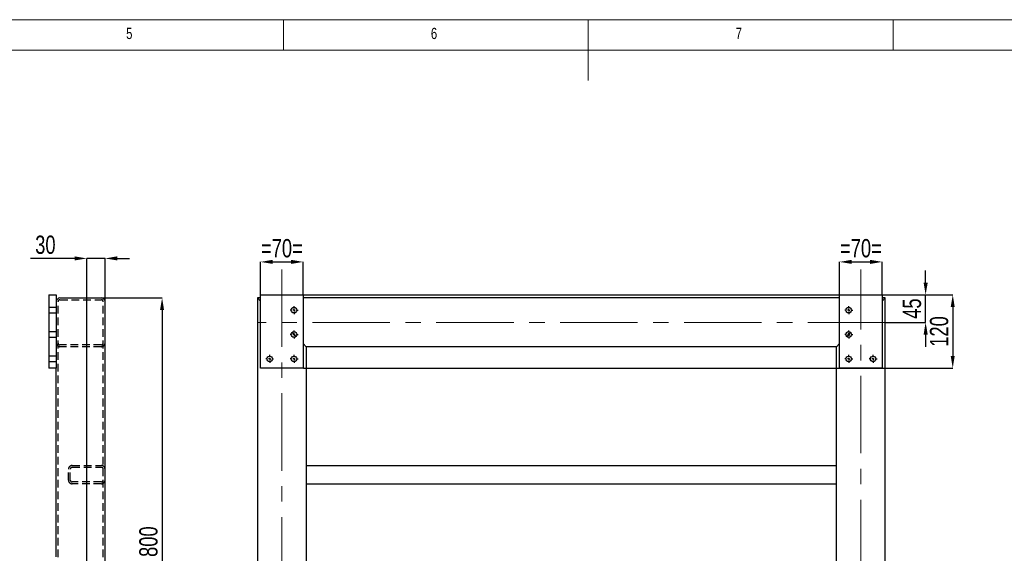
# Model space of a CAD drawing. Header units: millimetres. Extents: x 5 to 589, y 5 to 415.
# Tile 9 of 14: x 204 to 365, y 327 to 415. Entities that reach past the tile are written whole.
import ezdxf

# ---------------------------------------------------------------- set-up
doc = ezdxf.new("R2010")
doc.units = ezdxf.units.MM
doc.header["$PDSIZE"] = -1
doc.linetypes.add('CENTERX2', pattern=[20.32, 12.7, -2.54, 2.54, -2.54])
doc.linetypes.add('HIDDEN', pattern=[1.905, 1.27, -0.635])
for name, color, linetype in [('COTES', 1, 'Continuous'), ('NOTES', 6, 'Continuous'), ('TRAIT-MIXTES', 3, 'CENTERX2'), ('TRAIT-TIRET', 2, 'HIDDEN')]:
    doc.layers.add(name, color=color, linetype=linetype)
doc.layers.add('TRAIT-FORT', color=4, linetype='Continuous', lineweight=25)
doc.styles.add('SLDTEXTSTYLE0', font='TXT', dxfattribs={"width": 0.75})
doc.dimstyles.new('SLDDIMSTYLE2', dxfattribs={"dimtxt": 3, "dimasz": 2, "dimexe": 0, "dimexo": 0.0625, "dimgap": 0.75, "dimtad": 1, "dimdec": 0, "dimlfac": 10, "dimrnd": 1e-09, "dimzin": 12, "dimdsep": 46, "dimtxsty": 'SLDTEXTSTYLE0', "dimsah": 1, "dimcen": 0.09, "dimadec": 0, "dimazin": 3, "dimtfac": 1, "dimtdec": 0, "dimtofl": 0, "dimtmove": 0, "dimatfit": 3, "dimfxl": 1, "dimfrac": 2, "dimtolj": 1, "dimtzin": 12, "dimarcsym": 0})
doc.dimstyles.new('SLDDIMSTYLE6', dxfattribs={"dimtxt": 3, "dimasz": 2, "dimexe": 0, "dimexo": 0.0625, "dimgap": 0.75, "dimtad": 1, "dimdec": 0, "dimlfac": 10, "dimrnd": 1e-09, "dimzin": 12, "dimdsep": 46, "dimtxsty": 'SLDTEXTSTYLE0', "dimsah": 1, "dimcen": 0.09, "dimadec": 0, "dimazin": 3, "dimtfac": 1, "dimtdec": 0, "dimtmove": 0, "dimatfit": 0, "dimfxl": 1, "dimfrac": 2, "dimtolj": 1, "dimtzin": 12, "dimarcsym": 0})

# ---------------------------------------------------------------- blocks, each defined once
blk = doc.blocks.new('_D_62')
at = {"layer": 'COTES', "color": 0, "lineweight": -2, "transparency": 16777216}
for p, q in [((217.17, 369.32), (227.07, 369.32)), ((227.07, 367.32), (227.07, 291.32)), ((216.02, 289.32), (227.07, 289.32))]:
    blk.add_line(p, q, dxfattribs=at)
at = {"layer": 'COTES', "color": 0, "transparency": 16777216}
for points in [[(226.73, 367.32), (227.4, 367.32), (227.07, 369.32)], [(226.73, 291.32), (227.4, 291.32), (227.07, 289.32)]]:
    blk.add_solid(points, dxfattribs=at)
at = {"layer": 'Defpoints', "color": 0, "transparency": 16777216}
for p in [(217.11, 369.32), (215.96, 289.32), (227.07, 289.32)]:
    blk.add_point(p, dxfattribs=at)
at = {"layer": 'COTES', "color": 0, "transparency": 16777216, "insert": (223.32, 329.32), "char_height": 3, "attachment_point": 2, "rotation": 90, "style": 'SLDTEXTSTYLE0'}
blk.add_mtext('\\A1;800', dxfattribs=at)
blk = doc.blocks.new('_D_63')
at = {"layer": 'COTES', "color": 0, "lineweight": -2, "transparency": 16777216}
for p, q in [((212.71, 375.81), (205.48, 375.81)), ((214.71, 290.63), (214.71, 375.81)), ((217.71, 375.81), (214.71, 375.81)), ((217.71, 368.78), (217.71, 375.81)), ((219.71, 375.81), (221.71, 375.81))]:
    blk.add_line(p, q, dxfattribs=at)
at = {"layer": 'COTES', "color": 0, "transparency": 16777216}
for points in [[(212.71, 376.15), (212.71, 375.48), (214.71, 375.81)], [(219.71, 376.15), (219.71, 375.48), (217.71, 375.81)]]:
    blk.add_solid(points, dxfattribs=at)
at = {"layer": 'Defpoints', "color": 0, "transparency": 16777216}
for p in [(217.71, 375.81), (217.71, 368.72), (214.71, 290.57)]:
    blk.add_point(p, dxfattribs=at)
at = {"layer": 'COTES', "color": 0, "transparency": 16777216, "insert": (207.92, 379.56), "char_height": 3, "attachment_point": 2, "style": 'SLDTEXTSTYLE0'}
blk.add_mtext('\\A1;30', dxfattribs=at)
blk = doc.blocks.new('_D_64')
at = {"layer": 'COTES', "color": 0, "lineweight": -2, "transparency": 16777216}
for p, q in [((352.34, 371.82), (352.34, 373.82)), ((345.28, 369.82), (352.34, 369.82)), ((352.34, 365.32), (352.34, 369.82)), ((345.78, 365.32), (352.34, 365.32)), ((352.34, 363.32), (352.34, 361.32))]:
    blk.add_line(p, q, dxfattribs=at)
at = {"layer": 'COTES', "color": 0, "transparency": 16777216}
for points in [[(352.01, 371.82), (352.68, 371.82), (352.34, 369.82)], [(352.01, 363.32), (352.68, 363.32), (352.34, 365.32)]]:
    blk.add_solid(points, dxfattribs=at)
at = {"layer": 'Defpoints', "color": 0, "transparency": 16777216}
for p in [(345.22, 369.82), (352.34, 369.82), (345.72, 365.32)]:
    blk.add_point(p, dxfattribs=at)
at = {"layer": 'COTES', "color": 0, "transparency": 16777216, "insert": (348.59, 367.57), "char_height": 3, "attachment_point": 2, "rotation": 90, "style": 'SLDTEXTSTYLE0'}
blk.add_mtext('\\A1;45', dxfattribs=at)
blk = doc.blocks.new('_D_67')
at = {"layer": 'COTES', "color": 0, "lineweight": -2, "transparency": 16777216}
for p, q in [((250.28, 369.82), (356.79, 369.82)), ((356.79, 367.82), (356.79, 359.82)), ((250.28, 357.82), (356.79, 357.82))]:
    blk.add_line(p, q, dxfattribs=at)
at = {"layer": 'COTES', "color": 0, "transparency": 16777216}
for points in [[(356.45, 367.82), (357.12, 367.82), (356.79, 369.82)], [(356.45, 359.82), (357.12, 359.82), (356.79, 357.82)]]:
    blk.add_solid(points, dxfattribs=at)
at = {"layer": 'Defpoints', "color": 0, "transparency": 16777216}
for p in [(250.22, 369.82), (250.22, 357.82), (356.79, 357.82)]:
    blk.add_point(p, dxfattribs=at)
at = {"layer": 'COTES', "color": 0, "transparency": 16777216, "insert": (353.04, 363.82), "char_height": 3, "attachment_point": 2, "rotation": 90, "style": 'SLDTEXTSTYLE0'}
blk.add_mtext('\\A1;120', dxfattribs=at)
blk = doc.blocks.new('_D_85')
at = {"layer": 'COTES', "color": 0, "lineweight": -2, "transparency": 16777216}
for p, q in [((243.22, 369.88), (243.22, 375.24)), ((245.22, 375.24), (248.22, 375.24)), ((250.22, 369.88), (250.22, 375.24))]:
    blk.add_line(p, q, dxfattribs=at)
at = {"layer": 'COTES', "color": 0, "transparency": 16777216}
for points in [[(245.22, 375.58), (245.22, 374.91), (243.22, 375.24)], [(248.22, 375.58), (248.22, 374.91), (250.22, 375.24)]]:
    blk.add_solid(points, dxfattribs=at)
at = {"layer": 'Defpoints', "color": 0, "transparency": 16777216}
for p in [(250.22, 375.24), (243.22, 369.82), (250.22, 369.82)]:
    blk.add_point(p, dxfattribs=at)
at = {"layer": 'COTES', "color": 0, "transparency": 16777216, "insert": (246.72, 378.99), "char_height": 3, "attachment_point": 2, "style": 'SLDTEXTSTYLE0'}
blk.add_mtext('\\A1;=70=', dxfattribs=at)
blk = doc.blocks.new('_D_86')
at = {"layer": 'COTES', "color": 0, "lineweight": -2, "transparency": 16777216}
for p, q in [((338.22, 369.88), (338.22, 375.24)), ((340.22, 375.24), (343.22, 375.24)), ((345.22, 369.88), (345.22, 375.24))]:
    blk.add_line(p, q, dxfattribs=at)
at = {"layer": 'COTES', "color": 0, "transparency": 16777216}
for points in [[(340.22, 375.58), (340.22, 374.91), (338.22, 375.24)], [(343.22, 375.58), (343.22, 374.91), (345.22, 375.24)]]:
    blk.add_solid(points, dxfattribs=at)
at = {"layer": 'Defpoints', "color": 0, "transparency": 16777216}
for p in [(345.22, 375.24), (338.22, 369.82), (345.22, 369.82)]:
    blk.add_point(p, dxfattribs=at)
at = {"layer": 'COTES', "color": 0, "transparency": 16777216, "insert": (341.72, 378.99), "char_height": 3, "attachment_point": 2, "style": 'SLDTEXTSTYLE0'}
blk.add_mtext('\\A1;=70=', dxfattribs=at)
blk = doc.blocks.new('SW_CENTERMARKSYMBOL_43')
at = {"layer": 'TRAIT-MIXTES', "color": 0}
for p, q in [((-0.4, 0), (-0.65, 0)), ((0, 0), (-0.2, 0)), ((0, 0.4), (0, 0.65)), ((0, 0), (0, 0.2)), ((0, 0), (0, -0.2)), ((0, 0), (0.2, 0)), ((0.4, 0), (0.65, 0)), ((0, -0.4), (0, -0.65))]:
    blk.add_line(p, q, dxfattribs=at)
blk = doc.blocks.new('SW_CENTERMARKSYMBOL_44')
at = {"layer": 'TRAIT-MIXTES', "color": 0}
for p, q in [((-0.4, 0), (-0.65, 0)), ((0, 0), (-0.2, 0)), ((0, 0.4), (0, 0.65)), ((0, 0), (0, 0.2)), ((0, 0), (0, -0.2)), ((0, 0), (0.2, 0)), ((0.4, 0), (0.65, 0)), ((0, -0.4), (0, -0.65))]:
    blk.add_line(p, q, dxfattribs=at)
blk = doc.blocks.new('SW_CENTERMARKSYMBOL_45')
at = {"layer": 'TRAIT-MIXTES', "color": 0}
for p, q in [((-0.4, 0), (-0.65, 0)), ((0, 0), (-0.2, 0)), ((0, 0.4), (0, 0.65)), ((0, 0), (0, 0.2)), ((0, 0), (0, -0.2)), ((0, 0), (0.2, 0)), ((0.4, 0), (0.65, 0)), ((0, -0.4), (0, -0.65))]:
    blk.add_line(p, q, dxfattribs=at)
blk = doc.blocks.new('SW_CENTERMARKSYMBOL_46')
at = {"layer": 'TRAIT-MIXTES', "color": 0}
for p, q in [((-0.4, 0), (-0.65, 0)), ((0, 0), (-0.2, 0)), ((0, 0.4), (0, 0.65)), ((0, 0), (0, 0.2)), ((0, 0), (0, -0.2)), ((0, 0), (0.2, 0)), ((0.4, 0), (0.65, 0)), ((0, -0.4), (0, -0.65))]:
    blk.add_line(p, q, dxfattribs=at)
blk = doc.blocks.new('SW_CENTERMARKSYMBOL_74')
at = {"layer": 'TRAIT-MIXTES', "color": 0}
for p, q in [((-0.4, 0), (-0.65, 0)), ((0, 0), (-0.2, 0)), ((0, 0.4), (0, 0.65)), ((0, 0), (0, 0.2)), ((0, 0), (0, -0.2)), ((0, 0), (0.2, 0)), ((0.4, 0), (0.65, 0)), ((0, -0.4), (0, -0.65))]:
    blk.add_line(p, q, dxfattribs=at)
blk = doc.blocks.new('SW_CENTERMARKSYMBOL_75')
at = {"layer": 'TRAIT-MIXTES', "color": 0}
for p, q in [((-0.4, 0), (-0.65, 0)), ((0, 0), (-0.2, 0)), ((0, 0.4), (0, 0.65)), ((0, 0), (0, 0.2)), ((0, 0), (0, -0.2)), ((0, 0), (0.2, 0)), ((0.4, 0), (0.65, 0)), ((0, -0.4), (0, -0.65))]:
    blk.add_line(p, q, dxfattribs=at)
blk = doc.blocks.new('SW_CENTERMARKSYMBOL_76')
at = {"layer": 'TRAIT-MIXTES', "color": 0}
for p, q in [((-0.4, 0), (-0.65, 0)), ((0, 0), (-0.2, 0)), ((0, 0.4), (0, 0.65)), ((0, 0), (0, 0.2)), ((0, 0), (0, -0.2)), ((0, 0), (0.2, 0)), ((0.4, 0), (0.65, 0)), ((0, -0.4), (0, -0.65))]:
    blk.add_line(p, q, dxfattribs=at)
blk = doc.blocks.new('SW_CENTERMARKSYMBOL_77')
at = {"layer": 'TRAIT-MIXTES', "color": 0}
for p, q in [((-0.4, 0), (-0.65, 0)), ((0, 0), (-0.2, 0)), ((0, 0.4), (0, 0.65)), ((0, 0), (0, 0.2)), ((0, 0), (0, -0.2)), ((0, 0), (0.2, 0)), ((0.4, 0), (0.65, 0)), ((0, -0.4), (0, -0.65))]:
    blk.add_line(p, q, dxfattribs=at)

msp = doc.modelspace()

# ---------------------------------------------------------------- linework, layer by layer
at = {"lineweight": 18}
for p, q in [((589, 415), (5, 415)), ((247, 410), (247, 415)), ((297, 415), (297, 405)), ((347, 410), (347, 415)), ((584, 410), (10, 410))]:
    msp.add_line(p, q, dxfattribs=at)
at = {"layer": 'TRAIT-FORT', "lineweight": 25}
for p, q in [((208.51, 369.82), (209.71, 369.82)), ((208.51, 369.82), (208.51, 357.82)), ((209.71, 369.82), (209.71, 357.82)), ((210.31, 369.32), (217.11, 369.32)), ((217.71, 82.92), (217.71, 368.72)), ((242.72, 369.32), (242.72, 82.32)), ((242.72, 369.32), (243.22, 368.82)), ((243.22, 369.32), (242.72, 369.32)), ((243.22, 368.82), (242.72, 369.32)), ((243.22, 369.82), (250.22, 369.82)), ((243.22, 357.82), (243.22, 369.82)), ((250.22, 369.82), (250.22, 357.82)), ((338.22, 369.32), (250.22, 369.32)), ((338.22, 369.82), (345.22, 369.82)), ((338.22, 357.82), (338.22, 369.82)), ((345.22, 369.82), (345.22, 357.82)), ((345.22, 368.82), (345.72, 369.32)), ((345.72, 369.32), (345.22, 369.32)), ((345.72, 369.32), (345.22, 368.82)), ((345.72, 82.32), (345.72, 369.32)), ((248.4, 363.64), (249.04, 363)), ((339.4, 363), (340.04, 363.64)), ((250.22, 361.82), (250.72, 361.32)), ((250.72, 361.32), (250.22, 361.82)), ((250.72, 361.32), (250.72, 323.32)), ((337.72, 361.32), (250.72, 361.32)), ((337.72, 361.32), (338.22, 361.82)), ((338.22, 361.82), (337.72, 361.32)), ((337.72, 323.32), (337.72, 361.32)), ((209.71, 357.82), (208.51, 357.82)), ((209.71, 326.82), (209.71, 357.82)), ((250.22, 357.82), (243.22, 357.82)), ((345.22, 357.82), (338.22, 357.82)), ((250.72, 341.82), (337.72, 341.82)), ((250.72, 338.82), (337.72, 338.82))]:
    msp.add_line(p, q, dxfattribs=at)
for centre in [(248.72, 367.32), (339.72, 367.32), (248.72, 363.32), (339.72, 363.32), (244.72, 359.32), (248.72, 359.32), (339.72, 359.32), (343.72, 359.32)]:
    msp.add_circle(centre, 0.45, dxfattribs=at)
for centre, start, end in [((210.31, 368.72), 90, 180), ((217.11, 368.72), 0, 90)]:
    msp.add_arc(centre, 0.6, start, end, dxfattribs=at)
at = {"layer": 'TRAIT-MIXTES', "lineweight": 18}
for p, q in [((246.72, 373.99), (246.72, 79.67)), ((341.72, 79.67), (341.72, 373.99)), ((345.72, 365.32), (242.72, 365.32))]:
    msp.add_line(p, q, dxfattribs=at)
at = {"layer": 'TRAIT-TIRET'}
for p, q in [((210.01, 82.92), (210.01, 368.72)), ((210.31, 369.02), (217.11, 369.02)), ((217.41, 82.92), (217.41, 368.72)), ((209.71, 367.77), (208.51, 367.77)), ((208.51, 366.87), (209.71, 366.87)), ((209.71, 363.77), (208.51, 363.77)), ((208.51, 362.87), (209.71, 362.87)), ((217.11, 361.62), (210.31, 361.62)), ((217.11, 361.32), (210.31, 361.32)), ((209.71, 359.77), (208.51, 359.77)), ((208.51, 358.87), (209.71, 358.87)), ((211.71, 339.42), (211.71, 341.22)), ((212.01, 339.42), (212.01, 341.22)), ((212.31, 341.82), (217.11, 341.82)), ((212.31, 341.52), (217.11, 341.52)), ((217.11, 339.12), (212.31, 339.12)), ((217.11, 338.82), (212.31, 338.82))]:
    msp.add_line(p, q, dxfattribs=at)
for centre, radius, start, end in [((210.31, 368.72), 0.3, 90, 180), ((217.11, 368.72), 0.3, 0, 90), ((210.31, 361.92), 0.6, 180, 270), ((210.31, 361.92), 0.3, 180, 270), ((217.11, 361.92), 0.3, 270, 0), ((217.11, 361.92), 0.6, 270, 0), ((212.31, 341.22), 0.6, 90, 180), ((212.31, 341.22), 0.3, 90, 180), ((217.11, 341.22), 0.6, 0, 90), ((217.11, 341.22), 0.3, 0, 90), ((212.31, 339.42), 0.6, 180, 270), ((212.31, 339.42), 0.3, 180, 270), ((217.11, 339.42), 0.6, 270, 0), ((217.11, 339.42), 0.3, 270, 0)]:
    msp.add_arc(centre, radius, start, end, dxfattribs=at)

# ---------------------------------------------------------------- block references
at = {"layer": 'TRAIT-MIXTES'}
for name, p in [('SW_CENTERMARKSYMBOL_44', (248.72, 367.32)), ('SW_CENTERMARKSYMBOL_75', (339.72, 367.32)), ('SW_CENTERMARKSYMBOL_43', (248.72, 363.32)), ('SW_CENTERMARKSYMBOL_74', (339.72, 363.32)), ('SW_CENTERMARKSYMBOL_46', (244.72, 359.32)), ('SW_CENTERMARKSYMBOL_45', (248.72, 359.32)), ('SW_CENTERMARKSYMBOL_77', (339.72, 359.32)), ('SW_CENTERMARKSYMBOL_76', (343.72, 359.32))]:
    msp.add_blockref(name, p, dxfattribs=at)

# ---------------------------------------------------------------- texts
at = {"layer": 'NOTES', "char_height": 1.85, "attachment_point": 1, "style": 'SLDTEXTSTYLE0'}
for s, insert in [('5', (221.17, 413.67)), ('6', (271.17, 413.67)), ('7', (321.17, 413.67))]:
    msp.add_mtext(s, dxfattribs=dict(at, insert=insert))

# ---------------------------------------------------------------- dimensions: what is measured, and where the dimension line sits
at = {"layer": 'COTES'}
dim = msp.add_linear_dim(base=(217.71, 375.81), p1=(214.71, 290.57), p2=(217.71, 368.72), dimstyle='SLDDIMSTYLE6', dxfattribs=at)
dim.commit()
dim.dimension.update_dxf_attribs({"geometry": '_D_63', "text_midpoint": (207.92, 375.81), "dimtype": 160})
for base, p1, p2, picture, middle in [((250.22, 375.24), (243.22, 369.82), (250.22, 369.82), '_D_85', (246.72, 375.24)), ((345.22, 375.24), (338.22, 369.82), (345.22, 369.82), '_D_86', (341.72, 375.24))]:
    dim = msp.add_linear_dim(base=base, p1=p1, p2=p2, text='=<>=', dimstyle='SLDDIMSTYLE6', dxfattribs=at)
    dim.commit()
    dim.dimension.update_dxf_attribs({"geometry": picture, "text_midpoint": middle, "dimtype": 160})
for base, p1, p2, dimstyle, picture, middle in [((352.34, 369.82), (345.72, 365.32), (345.22, 369.82), 'SLDDIMSTYLE6', '_D_64', (352.34, 367.57)), ((227.07, 289.32), (217.11, 369.32), (215.96, 289.32), 'SLDDIMSTYLE2', '_D_62', (227.07, 329.32)), ((356.79, 357.82), (250.22, 369.82), (250.22, 357.82), 'SLDDIMSTYLE2', '_D_67', (356.79, 363.82))]:
    dim = msp.add_linear_dim(base=base, p1=p1, p2=p2, angle=90, dimstyle=dimstyle, dxfattribs=at)
    dim.commit()
    dim.dimension.update_dxf_attribs({"geometry": picture, "text_midpoint": middle, "dimtype": 160})

doc.saveas('drawing.dxf')
